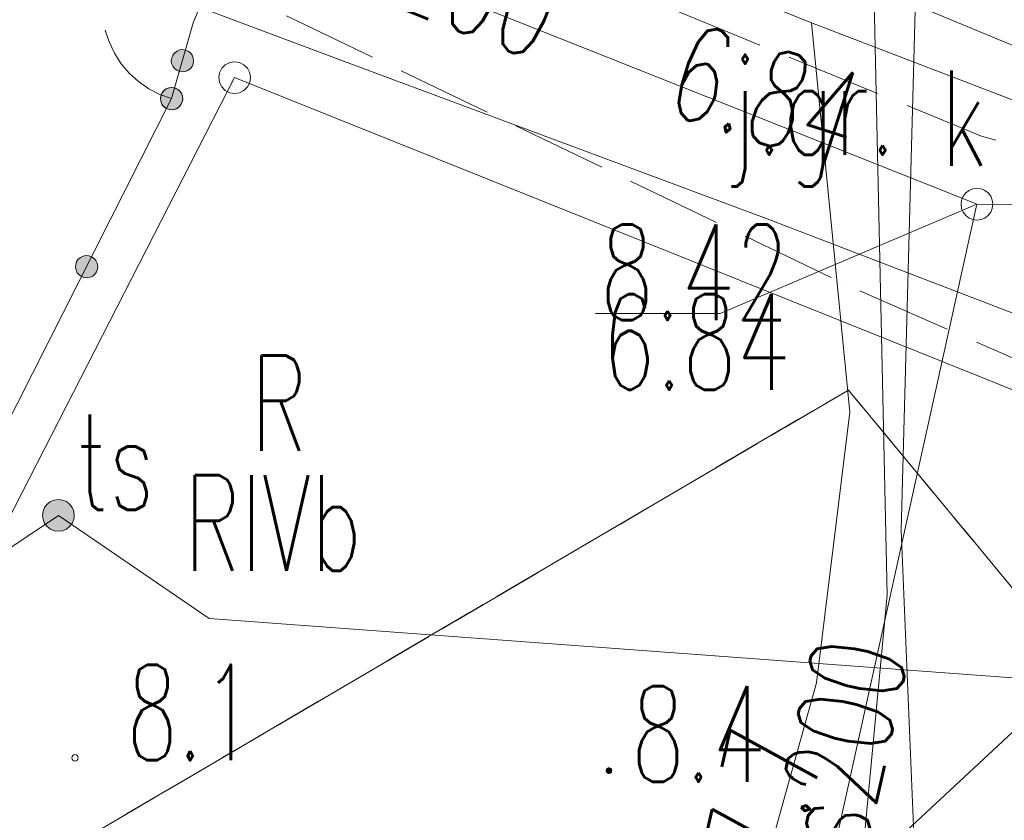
# Model space of a CAD drawing. Header units: millimetres. Extents: x -367306 to 168495, y -187323 to 82034.
# Tile 131 of 170: x 56413 to 71891, y -9075 to 3507. Entities that reach past the tile are written whole.
import ezdxf

# ---------------------------------------------------------------- set-up
doc = ezdxf.new("R2010")
doc.units = ezdxf.units.MM
doc.header["$MEASUREMENT"] = 0
doc.linetypes.add('L_0_03', pattern=[1000, 500, -500])
doc.linetypes.add('L_0_06', pattern=[2000, 1500, -500])
for name, color, linetype, lineweight in [('Nowe_0_Nr_pióra__8', 7, 'Continuous', 13), ('Nowe_0_Nr_pióra__9', 7, 'Continuous', 13), ('Nowe_EGDE_Nr_pióra__8', 7, 'Continuous', 13), ('Nowe_EGDE_Nr_pióra__9', 7, 'Continuous', 13), ('Nowe_EGKK_Nr_pióra__8', 7, 'Continuous', 13), ('Nowe_EGKK_Nr_pióra__9', 7, 'Continuous', 13), ('Nowe_EGKK_O_Nr_pióra__8', 7, 'Continuous', 13), ('Nowe_EGPG_Nr_pióra__8', 7, 'Continuous', 13), ('Nowe_EGPG_Nr_pióra__9', 7, 'Continuous', 13), ('Nowe_EGUG_Nr_pióra__8', 7, 'Continuous', 13), ('Nowe_EGUG_Nr_pióra__9', 7, 'Continuous', 13), ('Nowe_EGUG_O_Nr_pióra__8', 7, 'Continuous', 13), ('Nowe_GUPPRZ_O_Nr_pióra__8', 7, 'Continuous', 13), ('Nowe_GUPPRZ_O_Nr_pióra__9', 7, 'Continuous', 13), ('Nowe_OTKJ_Nr_pióra__8', 7, 'Continuous', 13), ('Nowe_OTKJ_Nr_pióra__9', 7, 'Continuous', 13), ('Nowe_OTKJ_O_Nr_pióra__8', 7, 'Continuous', 13), ('Nowe_OTOB_Nr_pióra__8', 7, 'Continuous', 13), ('Nowe_OTOB_Nr_pióra__9', 7, 'Continuous', 13), ('Nowe_OTOF_Nr_pióra__8', 7, 'Continuous', 13), ('Nowe_OTOF_Nr_pióra__9', 7, 'Continuous', 13), ('Nowe_OTOO_Nr_pióra__7', 7, 'Continuous', 13), ('Nowe_OTOO_Nr_pióra__8', 7, 'Continuous', 13), ('Nowe_OTOO_Nr_pióra__9', 7, 'Continuous', 13), ('Nowe_OTRN_Nr_pióra__7', 7, 'Continuous', 13), ('Nowe_OTRN_Nr_pióra__8', 7, 'Continuous', 13), ('Nowe_OTRN_Nr_pióra__9', 7, 'Continuous', 13), ('Nowe_OTRN_O_Nr_pióra__8', 7, 'Continuous', 13), ('Nowe_SUEP_Nr_pióra__8', 7, 'Continuous', 13), ('Nowe_SUEP_Nr_pióra__9', 7, 'Continuous', 13), ('Nowe_SUGP_Nr_pióra__8', 7, 'Continuous', 13), ('Nowe_SUGP_Nr_pióra__9', 7, 'Continuous', 13), ('Nowe_SUKP_Nr_pióra__8', 7, 'Continuous', 13), ('Nowe_SUKP_Nr_pióra__9', 7, 'Continuous', 13), ('Nowe_SUKP_O_Nr_pióra__8', 7, 'Continuous', 13), ('Nowe_SUKS_Nr_pióra__8', 7, 'Continuous', 13), ('Nowe_SUKS_Nr_pióra__9', 7, 'Continuous', 13), ('Nowe_SUKS_O_Nr_pióra__8', 7, 'Continuous', 13), ('Nowe_SUTK_Nr_pióra__30', 7, 'Continuous', 25), ('Nowe_SUTK_Nr_pióra__8', 7, 'Continuous', 13), ('Nowe_SUTK_Nr_pióra__9', 7, 'Continuous', 13), ('Nowe_SUTK_O_Nr_pióra__8', 7, 'Continuous', 13), ('Nowe_SUTP_Nr_pióra__8', 7, 'Continuous', 13), ('Nowe_SUTP_Nr_pióra__9', 7, 'Continuous', 13), ('Nowe_SUWP_Nr_pióra__8', 7, 'Continuous', 13), ('Nowe_SUWP_Nr_pióra__9', 7, 'Continuous', 13)]:
    doc.layers.add(name, color=color, linetype=linetype, lineweight=lineweight)
doc.styles.add('STYL_AUTOMATYCZNY_3', font='Simplex.shx')

msp = doc.modelspace()

# ---------------------------------------------------------------- hatches: boundary and pattern name
at = {"layer": 'Nowe_OTOO_Nr_pióra__7', "linetype": 'Continuous', "lineweight": 13}
for points in [[(59019.7, 3030.2), (58974.5, 3037), (58929.1, 3031.7), (58886.6, 3015), (58849.9, 2987.8), (58821.5, 2952), (58803.4, 2910.1), (58796.6, 2864.9), (58801.9, 2819.5), (58818.6, 2777), (58845.9, 2740.3), (58881.6, 2711.9), (58923.5, 2693.7), (58968.7, 2687), (59014.1, 2692.2), (59056.6, 2709), (59093.3, 2736.2), (59121.7, 2772), (59139.9, 2813.9), (59146.6, 2859.1), (59141.4, 2904.5), (59124.6, 2947), (59097.4, 2983.7), (59061.6, 3012.1)], [(59019.7, 3030.2), (58974.5, 3037), (58929.1, 3031.7), (58886.6, 3015), (58849.9, 2987.8), (58821.5, 2952), (58803.4, 2910.1), (58796.6, 2864.9), (58801.9, 2819.5), (58818.6, 2777), (58845.9, 2740.3), (58881.6, 2711.9), (58923.5, 2693.7), (58968.7, 2687), (59014.1, 2692.2), (59056.6, 2709), (59093.3, 2736.2), (59121.7, 2772), (59139.9, 2813.9), (59146.6, 2859.1), (59141.4, 2904.5), (59124.6, 2947), (59097.4, 2983.7), (59061.6, 3012.1)], [(58849.7, 2435.2), (58804.5, 2442), (58759.1, 2436.7), (58716.6, 2420), (58679.9, 2392.8), (58651.5, 2357), (58633.4, 2315.1), (58626.6, 2269.9), (58631.9, 2224.5), (58648.6, 2182), (58675.9, 2145.3), (58711.6, 2116.9), (58753.5, 2098.7), (58798.7, 2092), (58844.1, 2097.2), (58886.6, 2114), (58923.3, 2141.2), (58951.7, 2177), (58969.9, 2218.9), (58976.6, 2264.1), (58971.4, 2309.5), (58954.6, 2352), (58927.4, 2388.7), (58891.6, 2417.1)], [(58722.6, 2110.8), (58765.7, 2095.7), (58811.2, 2092.2), (58856.1, 2100.7), (58897.3, 2120.5), (58932, 2150.2), (58957.8, 2188), (58972.9, 2231.1), (58976.4, 2276.6), (58967.9, 2321.5), (58948.1, 2362.7), (58918.4, 2397.3), (58880.6, 2423.1), (58837.5, 2438.3), (58792, 2441.7), (58747.1, 2433.3), (58705.9, 2413.5), (58671.3, 2383.7), (58645.5, 2346), (58630.3, 2302.9), (58626.9, 2257.4), (58635.3, 2212.5), (58655.1, 2171.3), (58684.9, 2136.6)], [(57385.7, -530.5), (57428.8, -545.6), (57474.4, -549.1), (57519.3, -540.6), (57560.5, -520.8), (57595.1, -491.1), (57620.9, -453.3), (57636, -410.2), (57639.5, -364.7), (57631, -319.8), (57611.3, -278.6), (57581.5, -244), (57543.8, -218.2), (57500.7, -203), (57455.1, -199.6), (57410.2, -208), (57369, -227.8), (57334.4, -257.6), (57308.6, -295.3), (57293.5, -338.4), (57290, -384), (57298.5, -428.8), (57318.2, -470), (57348, -504.7)], [(57385.7, -530.5), (57428.8, -545.6), (57474.4, -549.1), (57519.3, -540.6), (57560.5, -520.8), (57595.1, -491.1), (57620.9, -453.3), (57636, -410.2), (57639.5, -364.7), (57631, -319.8), (57611.3, -278.6), (57581.5, -244), (57543.8, -218.2), (57500.7, -203), (57455.1, -199.6), (57410.2, -208), (57369, -227.8), (57334.4, -257.6), (57308.6, -295.3), (57293.5, -338.4), (57290, -384), (57298.5, -428.8), (57318.2, -470), (57348, -504.7)]]:
    msp.add_hatch(color=7, dxfattribs=at).paths.add_polyline_path(points)
at = {"layer": 'Nowe_OTRN_Nr_pióra__7', "linetype": 'Continuous', "lineweight": 13}
msp.add_hatch(color=7, dxfattribs=at).paths.add_polyline_path([(65630.4, -8294.6), (65631.9, -8306.3), (65636.4, -8317.1), (65643.6, -8326.4), (65652.9, -8333.6), (65663.7, -8338.1), (65675.4, -8339.6), (65687, -8338.1), (65697.9, -8333.6), (65707.2, -8326.4), (65714.3, -8317.1), (65718.8, -8306.3), (65720.4, -8294.6), (65718.8, -8283), (65714.3, -8272.1), (65707.2, -8262.8), (65697.9, -8255.6), (65687, -8251.1), (65675.4, -8249.6), (65663.7, -8251.1), (65652.9, -8255.6), (65643.6, -8262.8), (65636.4, -8272.1), (65631.9, -8283)])
at = {"layer": 'Nowe_SUTK_Nr_pióra__30', "linetype": 'Continuous', "lineweight": 25}
msp.add_hatch(color=7, dxfattribs=at).paths.add_polyline_path([(56771.6, -4283), (56780.1, -4347.7), (56805.1, -4408), (56844.8, -4459.8), (56896.6, -4499.5), (56956.9, -4524.5), (57021.6, -4533), (57086.3, -4524.5), (57146.6, -4499.5), (57198.4, -4459.8), (57238.1, -4408), (57263.1, -4347.7), (57271.6, -4283), (57263.1, -4218.3), (57238.1, -4158), (57198.4, -4106.2), (57146.6, -4066.5), (57086.3, -4041.5), (57021.6, -4033), (56956.9, -4041.5), (56896.6, -4066.5), (56844.8, -4106.2), (56805.1, -4158), (56780.1, -4218.3)])

# ---------------------------------------------------------------- linework, layer by layer
at = {"layer": 'Nowe_0_Nr_pióra__8', "color": 7, "linetype": 'Continuous', "lineweight": 13}
msp.add_line((57281.6, -8093), (57281.7, -8093), dxfattribs=at)
at = {"layer": 'Nowe_0_Nr_pióra__9', "color": 7, "linetype": 'Continuous', "lineweight": 13}
msp.add_circle((57281.6, -8093), 50, dxfattribs=at)
at = {"layer": 'Nowe_EGDE_Nr_pióra__8', "color": 7, "linetype": 'Continuous', "lineweight": 13}
msp.add_line((59791.6, 2597), (59791.7, 2597), dxfattribs=at)
msp.add_line((59791.6, 2597), (59791.7, 2597), dxfattribs=at)
at = {"layer": 'Nowe_EGDE_Nr_pióra__9', "color": 7, "linetype": 'Continuous', "lineweight": 13, "flags": 128}
for points in [[(44331.6, -27593), (59791.6, 2597), (76491.6, -4103), (75171.6, 3647), (70471.6, 39997), (65251.6, 47097), (50221.6, 10987), (-7768.4, 34407), (-12278.4, 26477), (-17648.4, 3857), (15671.6, -9583)], [(70921.6, -40873), (77721.6, -12313), (76491.6, -4103), (59791.6, 2597), (44331.6, -27593), (56311.6, -36173)]]:
    msp.add_lwpolyline(points, close=True, dxfattribs=at)
at = {"layer": 'Nowe_EGKK_Nr_pióra__8', "color": 7, "linetype": 'Continuous', "lineweight": 13}
msp.add_line((69441.6, -2313), (69441.7, -2313), dxfattribs=at)
msp.add_line((69441.6, -2313), (69441.7, -2313), dxfattribs=at)
at = {"layer": 'Nowe_EGKK_Nr_pióra__9', "color": 7, "linetype": 'L_0_06', "lineweight": 13, "flags": 128}
for points in [[(75171.6, 3647), (70471.6, 39997), (65251.6, 47097), (50221.6, 10987), (48471.6, 5557), (35521.6, -17603), (33560.7, -20824.5), (44331.6, -27593), (52047.3, -12525.9), (69441.6, -2313), (77721.6, -12313), (76491.6, -4103)], [(70921.6, -40873), (77721.6, -12313), (69441.6, -2313), (52047.3, -12525.9), (44331.6, -27593), (47506.2, -29866.6), (54061.6, -15833), (61231.6, -20173), (55048, -35268), (56311.6, -36173)]]:
    msp.add_lwpolyline(points, close=True, dxfattribs=at)
at = {"layer": 'Nowe_EGPG_Nr_pióra__8', "color": 7, "linetype": 'Continuous', "lineweight": 13}
for p, q in [((59644.7, 2799.2), (59644.7, 2799.2)), ((59714.4, 2834.7), (59714.4, 2834.7)), ((59791.6, 2847), (59791.7, 2847)), ((59868.9, 2834.7), (59868.9, 2834.7)), ((59938.6, 2799.2), (59938.6, 2799.2)), ((59553.9, 2674.2), (59553.9, 2674.2)), ((59589.4, 2743.9), (59589.4, 2743.9)), ((59993.9, 2743.9), (59993.9, 2743.9)), ((60029.4, 2674.2), (60029.4, 2674.2)), ((59541.6, 2597), (59541.7, 2597)), ((59553.9, 2519.7), (59553.9, 2519.7)), ((60029.4, 2519.7), (60029.4, 2519.7)), ((60041.6, 2597), (60041.7, 2597)), ((59589.4, 2450), (59589.4, 2450)), ((59644.7, 2394.7), (59644.7, 2394.7)), ((59714.4, 2359.2), (59714.4, 2359.2)), ((59791.6, 2347), (59791.7, 2347)), ((59868.9, 2359.2), (59868.9, 2359.2)), ((59938.6, 2394.7), (59938.6, 2394.7)), ((59993.9, 2450), (59993.9, 2450))]:
    msp.add_line(p, q, dxfattribs=at)
at = {"layer": 'Nowe_EGPG_Nr_pióra__9', "color": 7, "linetype": 'Continuous', "lineweight": 13, "flags": 128}
msp.add_lwpolyline([(59791.6, 2847), (59868.9, 2834.7), (59938.6, 2799.2), (59993.9, 2743.9), (60029.4, 2674.2), (60041.6, 2597), (60029.4, 2519.7), (59993.9, 2450), (59938.6, 2394.7), (59868.9, 2359.2), (59791.6, 2347), (59714.4, 2359.2), (59644.7, 2394.7), (59589.4, 2450), (59553.9, 2519.7), (59541.6, 2597), (59553.9, 2674.2), (59589.4, 2743.9), (59644.7, 2799.2), (59714.4, 2834.7)], close=True, dxfattribs=at)
at = {"layer": 'Nowe_EGUG_Nr_pióra__8', "color": 7, "linetype": 'Continuous', "lineweight": 13}
msp.add_line((69441.6, -2313), (69441.7, -2313), dxfattribs=at)
msp.add_line((69441.6, -2313), (69441.7, -2313), dxfattribs=at)
at = {"layer": 'Nowe_EGUG_Nr_pióra__9', "color": 7, "linetype": 'L_0_03', "lineweight": 13, "flags": 128}
for points in [[(75171.6, 3647), (70471.6, 39997), (65251.6, 47097), (50221.6, 10987), (48471.6, 5557), (35521.6, -17603), (33560.7, -20824.5), (44331.6, -27593), (52047.3, -12525.9), (69441.6, -2313), (77721.6, -12313), (76491.6, -4103)], [(70921.6, -40873), (77721.6, -12313), (69441.6, -2313), (52047.3, -12525.9), (44331.6, -27593), (47506.2, -29866.6), (54061.6, -15833), (61231.6, -20173), (55048, -35268), (56311.6, -36173)]]:
    msp.add_lwpolyline(points, close=True, dxfattribs=at)
at = {"layer": 'Nowe_GUPPRZ_O_Nr_pióra__8', "color": 7, "linetype": 'Continuous', "lineweight": 13}
for p, q in [((71461.6, 607), (71461.7, 607)), ((65466.4, -1108.7), (65466.5, -1108.7)), ((67426.4, -1108.7), (67426.5, -1108.7))]:
    msp.add_line(p, q, dxfattribs=at)
at = {"layer": 'Nowe_GUPPRZ_O_Nr_pióra__9', "color": 7, "linetype": 'Continuous', "lineweight": 13, "flags": 128}
msp.add_lwpolyline([(71461.6, 607), (67426.4, -1108.7), (65466.4, -1108.7)], dxfattribs=at)
at = {"layer": 'Nowe_OTKJ_Nr_pióra__8', "color": 7, "linetype": 'Continuous', "lineweight": 13}
for p, q in [((71531.6, 1677), (71531.7, 1677)), ((69411.6, -663), (69411.7, -663))]:
    msp.add_line(p, q, dxfattribs=at)
at = {"layer": 'Nowe_OTKJ_Nr_pióra__9', "color": 7, "linetype": 'L_0_06', "lineweight": 13, "flags": 128}
msp.add_lwpolyline([(77531.6, 1027), (75411.6, 1377), (74421.6, 907), (71531.6, 1677), (60309.9, 6284.2), (59423, 4137.9), (69411.6, -663), (73331.6, -2383), (77141.6, -3223)], close=True, dxfattribs=at)
at = {"layer": 'Nowe_OTOB_Nr_pióra__8', "color": 7, "linetype": 'Continuous', "lineweight": 13}
msp.add_line((59141.6, 3457), (59141.7, 3457), dxfattribs=at)
at = {"layer": 'Nowe_OTOB_Nr_pióra__9', "color": 7, "linetype": 'Continuous', "lineweight": 13, "flags": 128}
msp.add_lwpolyline([(60641.6, 7087), (59141.6, 3457)], dxfattribs=at)
at = {"layer": 'Nowe_OTOF_Nr_pióra__8', "color": 7, "linetype": 'Continuous', "lineweight": 13}
for p, q in [((59141.6, 3457), (59141.7, 3457)), ((57758.6, 3345), (57758.7, 3345)), ((57818.6, 3158.2), (57818.7, 3158.2)), ((57902.5, 2980.8), (57902.5, 2980.8)), ((58008.8, 2815.9), (58008.8, 2815.9)), ((58135.7, 2666.3), (58135.7, 2666.3)), ((58281, 2534.5), (58281.1, 2534.5)), ((58442.4, 2422.8), (58442.4, 2422.8)), ((58616.9, 2333.1), (58616.9, 2333.1)), ((58801.6, 2267), (58801.7, 2267)), ((58801.6, 2267), (58801.7, 2267))]:
    msp.add_line(p, q, dxfattribs=at)
at = {"layer": 'Nowe_OTOF_Nr_pióra__9', "color": 7, "linetype": 'Continuous', "lineweight": 13, "flags": 128}
for points in [[(59141.6, 3457), (58801.6, 2267)], [(58801.6, 2267), (58616.9, 2333.1), (58442.4, 2422.8), (58281, 2534.5), (58135.7, 2666.3), (58008.8, 2815.9), (57902.5, 2980.8), (57818.6, 3158.2), (57758.6, 3345)]]:
    msp.add_lwpolyline(points, dxfattribs=at)
at = {"layer": 'Nowe_OTOO_Nr_pióra__8', "color": 7, "linetype": 'Continuous', "lineweight": 13}
for p, q in [((59141.6, 3457), (59141.7, 3457)), ((58821.5, 2952), (58821.6, 2952)), ((58821.5, 2952), (58821.6, 2952)), ((58849.9, 2987.8), (58850, 2987.8)), ((58849.9, 2987.8), (58850, 2987.8)), ((58886.6, 3015), (58886.7, 3015)), ((58886.6, 3015), (58886.7, 3015)), ((58929.1, 3031.7), (58929.2, 3031.7)), ((58929.1, 3031.7), (58929.2, 3031.7)), ((58974.5, 3037), (58974.6, 3037)), ((58974.5, 3037), (58974.6, 3037)), ((59019.7, 3030.2), (59019.7, 3030.2)), ((59019.7, 3030.2), (59019.7, 3030.2)), ((59061.6, 3012.1), (59061.7, 3012.1)), ((59061.6, 3012.1), (59061.7, 3012.1)), ((59097.4, 2983.7), (59097.4, 2983.7)), ((59097.4, 2983.7), (59097.4, 2983.7)), ((59124.6, 2947), (59124.6, 2947)), ((59124.6, 2947), (59124.6, 2947)), ((58796.6, 2864.9), (58796.7, 2864.9)), ((58796.6, 2864.9), (58796.7, 2864.9)), ((58801.9, 2819.5), (58801.9, 2819.5)), ((58801.9, 2819.5), (58801.9, 2819.5)), ((58803.4, 2910.1), (58803.4, 2910.1)), ((58803.4, 2910.1), (58803.4, 2910.1)), ((59139.9, 2813.9), (59139.9, 2813.9)), ((59139.9, 2813.9), (59139.9, 2813.9)), ((59141.4, 2904.5), (59141.4, 2904.5)), ((59141.4, 2904.5), (59141.4, 2904.5)), ((59146.6, 2859.1), (59146.6, 2859.1)), ((59146.6, 2859.1), (59146.6, 2859.1)), ((58818.6, 2777), (58818.7, 2777)), ((58818.6, 2777), (58818.7, 2777)), ((58845.9, 2740.3), (58845.9, 2740.3)), ((58845.9, 2740.3), (58845.9, 2740.3)), ((58881.6, 2711.9), (58881.7, 2711.9)), ((58881.6, 2711.9), (58881.7, 2711.9)), ((58923.5, 2693.7), (58923.6, 2693.7)), ((58923.5, 2693.7), (58923.6, 2693.7)), ((58968.7, 2687), (58968.8, 2687)), ((58968.7, 2687), (58968.8, 2687)), ((59014.1, 2692.2), (59014.2, 2692.2)), ((59014.1, 2692.2), (59014.2, 2692.2)), ((59056.6, 2709), (59056.7, 2709)), ((59056.6, 2709), (59056.7, 2709)), ((59093.3, 2736.2), (59093.4, 2736.2)), ((59093.3, 2736.2), (59093.4, 2736.2)), ((59121.7, 2772), (59121.8, 2772)), ((59121.7, 2772), (59121.8, 2772)), ((58645.5, 2346), (58645.5, 2346)), ((58651.5, 2357), (58651.6, 2357)), ((58671.3, 2383.7), (58671.3, 2383.7)), ((58679.9, 2392.8), (58680, 2392.8)), ((58705.9, 2413.5), (58706, 2413.5)), ((58716.6, 2420), (58716.7, 2420)), ((58747.1, 2433.3), (58747.1, 2433.3)), ((58759.1, 2436.7), (58759.2, 2436.7)), ((58792, 2441.7), (58792, 2441.7)), ((58804.5, 2442), (58804.6, 2442)), ((58837.5, 2438.3), (58837.6, 2438.3)), ((58849.7, 2435.2), (58849.7, 2435.2)), ((58880.6, 2423.1), (58880.7, 2423.1)), ((58891.6, 2417.1), (58891.7, 2417.1)), ((58918.4, 2397.3), (58918.4, 2397.3)), ((58927.4, 2388.7), (58927.4, 2388.7)), ((58948.1, 2362.7), (58948.2, 2362.7)), ((58954.6, 2352), (58954.6, 2352)), ((58626.6, 2269.9), (58626.7, 2269.9)), ((58626.9, 2257.4), (58626.9, 2257.4)), ((58630.3, 2302.9), (58630.4, 2302.9)), ((58631.9, 2224.5), (58631.9, 2224.5)), ((58633.4, 2315.1), (58633.4, 2315.1)), ((58635.3, 2212.5), (58635.4, 2212.5)), ((58648.6, 2182), (58648.7, 2182)), ((58655.1, 2171.3), (58655.2, 2171.3)), ((58801.6, 2267), (58801.7, 2267)), ((58801.6, 2267), (58801.7, 2267)), ((58951.7, 2177), (58951.8, 2177)), ((58957.8, 2188), (58957.8, 2188)), ((58967.9, 2321.5), (58968, 2321.5)), ((58969.9, 2218.9), (58969.9, 2218.9)), ((58971.4, 2309.5), (58971.4, 2309.5)), ((58972.9, 2231.1), (58972.9, 2231.1)), ((58976.4, 2276.6), (58976.4, 2276.6)), ((58976.6, 2264.1), (58976.6, 2264.1)), ((58675.9, 2145.3), (58675.9, 2145.3)), ((58684.9, 2136.6), (58684.9, 2136.6)), ((58711.6, 2116.9), (58711.7, 2116.9)), ((58722.6, 2110.8), (58722.6, 2110.8)), ((58753.5, 2098.7), (58753.6, 2098.7)), ((58765.7, 2095.7), (58765.7, 2095.7)), ((58798.7, 2092), (58798.8, 2092)), ((58811.2, 2092.2), (58811.3, 2092.2)), ((58844.1, 2097.2), (58844.2, 2097.2)), ((58856.1, 2100.7), (58856.2, 2100.7)), ((58886.6, 2114), (58886.7, 2114)), ((58897.3, 2120.5), (58897.4, 2120.5)), ((58923.3, 2141.2), (58923.4, 2141.2)), ((58932, 2150.2), (58932, 2150.2)), ((57308.6, -295.3), (57308.7, -295.3)), ((57308.6, -295.3), (57308.7, -295.3)), ((57334.4, -257.6), (57334.4, -257.6)), ((57334.4, -257.6), (57334.4, -257.6)), ((57369, -227.8), (57369.1, -227.8)), ((57369, -227.8), (57369.1, -227.8)), ((57410.2, -208), (57410.3, -208)), ((57410.2, -208), (57410.3, -208)), ((57455.1, -199.6), (57455.2, -199.6)), ((57455.1, -199.6), (57455.2, -199.6)), ((57500.7, -203), (57500.7, -203)), ((57500.7, -203), (57500.7, -203)), ((57543.8, -218.2), (57543.8, -218.2)), ((57543.8, -218.2), (57543.8, -218.2)), ((57581.5, -244), (57581.5, -244)), ((57581.5, -244), (57581.5, -244)), ((57611.3, -278.6), (57611.3, -278.6)), ((57611.3, -278.6), (57611.3, -278.6)), ((57290, -384), (57290.1, -384)), ((57290, -384), (57290.1, -384)), ((57293.5, -338.4), (57293.5, -338.4)), ((57293.5, -338.4), (57293.5, -338.4)), ((57298.5, -428.8), (57298.5, -428.8)), ((57298.5, -428.8), (57298.5, -428.8)), ((57620.9, -453.3), (57620.9, -453.3)), ((57620.9, -453.3), (57620.9, -453.3)), ((57631, -319.8), (57631.1, -319.8)), ((57631, -319.8), (57631.1, -319.8)), ((57636, -410.2), (57636.1, -410.2)), ((57636, -410.2), (57636.1, -410.2)), ((57639.5, -364.7), (57639.5, -364.7)), ((57639.5, -364.7), (57639.5, -364.7)), ((57318.2, -470), (57318.3, -470)), ((57318.2, -470), (57318.3, -470)), ((57348, -504.7), (57348.1, -504.7)), ((57348, -504.7), (57348.1, -504.7)), ((57385.7, -530.5), (57385.8, -530.5)), ((57385.7, -530.5), (57385.8, -530.5)), ((57428.8, -545.6), (57428.9, -545.6)), ((57428.8, -545.6), (57428.9, -545.6)), ((57474.4, -549.1), (57474.4, -549.1)), ((57474.4, -549.1), (57474.4, -549.1)), ((57519.3, -540.6), (57519.3, -540.6)), ((57519.3, -540.6), (57519.3, -540.6)), ((57560.5, -520.8), (57560.5, -520.8)), ((57560.5, -520.8), (57560.5, -520.8)), ((57595.1, -491.1), (57595.2, -491.1)), ((57595.1, -491.1), (57595.2, -491.1))]:
    msp.add_line(p, q, dxfattribs=at)
at = {"layer": 'Nowe_OTOO_Nr_pióra__9', "color": 7, "linetype": 'Continuous', "lineweight": 13, "flags": 128}
for points in [[(56631.6, 49617), (59071.6, 49337), (61051.6, 48977), (62261.6, 48677), (63451.6, 48217), (65381.6, 47257), (70401.6, 40147), (71341.6, 33857), (73911.6, 15467), (75551.6, 3777), (72201.6, 3027), (67061.6, 5167), (61821.6, 7287), (60641.6, 7087), (59141.6, 3457), (58801.6, 2267)], [(52047.3, -12525.9), (56127.9, -3015.6), (58801.6, 2267)]]:
    msp.add_lwpolyline(points, dxfattribs=at)
for points in [[(59019.7, 3030.2), (58974.5, 3037), (58929.1, 3031.7), (58886.6, 3015), (58849.9, 2987.8), (58821.5, 2952), (58803.4, 2910.1), (58796.6, 2864.9), (58801.9, 2819.5), (58818.6, 2777), (58845.9, 2740.3), (58881.6, 2711.9), (58923.5, 2693.7), (58968.7, 2687), (59014.1, 2692.2), (59056.6, 2709), (59093.3, 2736.2), (59121.7, 2772), (59139.9, 2813.9), (59146.6, 2859.1), (59141.4, 2904.5), (59124.6, 2947), (59097.4, 2983.7), (59061.6, 3012.1)], [(59019.7, 3030.2), (58974.5, 3037), (58929.1, 3031.7), (58886.6, 3015), (58849.9, 2987.8), (58821.5, 2952), (58803.4, 2910.1), (58796.6, 2864.9), (58801.9, 2819.5), (58818.6, 2777), (58845.9, 2740.3), (58881.6, 2711.9), (58923.5, 2693.7), (58968.7, 2687), (59014.1, 2692.2), (59056.6, 2709), (59093.3, 2736.2), (59121.7, 2772), (59139.9, 2813.9), (59146.6, 2859.1), (59141.4, 2904.5), (59124.6, 2947), (59097.4, 2983.7), (59061.6, 3012.1)], [(58849.7, 2435.2), (58804.5, 2442), (58759.1, 2436.7), (58716.6, 2420), (58679.9, 2392.8), (58651.5, 2357), (58633.4, 2315.1), (58626.6, 2269.9), (58631.9, 2224.5), (58648.6, 2182), (58675.9, 2145.3), (58711.6, 2116.9), (58753.5, 2098.7), (58798.7, 2092), (58844.1, 2097.2), (58886.6, 2114), (58923.3, 2141.2), (58951.7, 2177), (58969.9, 2218.9), (58976.6, 2264.1), (58971.4, 2309.5), (58954.6, 2352), (58927.4, 2388.7), (58891.6, 2417.1)], [(58722.6, 2110.8), (58765.7, 2095.7), (58811.2, 2092.2), (58856.1, 2100.7), (58897.3, 2120.5), (58932, 2150.2), (58957.8, 2188), (58972.9, 2231.1), (58976.4, 2276.6), (58967.9, 2321.5), (58948.1, 2362.7), (58918.4, 2397.3), (58880.6, 2423.1), (58837.5, 2438.3), (58792, 2441.7), (58747.1, 2433.3), (58705.9, 2413.5), (58671.3, 2383.7), (58645.5, 2346), (58630.3, 2302.9), (58626.9, 2257.4), (58635.3, 2212.5), (58655.1, 2171.3), (58684.9, 2136.6)], [(57385.7, -530.5), (57428.8, -545.6), (57474.4, -549.1), (57519.3, -540.6), (57560.5, -520.8), (57595.1, -491.1), (57620.9, -453.3), (57636, -410.2), (57639.5, -364.7), (57631, -319.8), (57611.3, -278.6), (57581.5, -244), (57543.8, -218.2), (57500.7, -203), (57455.1, -199.6), (57410.2, -208), (57369, -227.8), (57334.4, -257.6), (57308.6, -295.3), (57293.5, -338.4), (57290, -384), (57298.5, -428.8), (57318.2, -470), (57348, -504.7)], [(57385.7, -530.5), (57428.8, -545.6), (57474.4, -549.1), (57519.3, -540.6), (57560.5, -520.8), (57595.1, -491.1), (57620.9, -453.3), (57636, -410.2), (57639.5, -364.7), (57631, -319.8), (57611.3, -278.6), (57581.5, -244), (57543.8, -218.2), (57500.7, -203), (57455.1, -199.6), (57410.2, -208), (57369, -227.8), (57334.4, -257.6), (57308.6, -295.3), (57293.5, -338.4), (57290, -384), (57298.5, -428.8), (57318.2, -470), (57348, -504.7)]]:
    msp.add_lwpolyline(points, close=True, dxfattribs=at)
at = {"layer": 'Nowe_OTRN_Nr_pióra__8', "color": 7, "linetype": 'Continuous', "lineweight": 13}
for p, q in [((65630.4, -8294.6), (65630.4, -8294.6)), ((65631.9, -8283), (65632, -8283)), ((65631.9, -8306.3), (65632, -8306.3)), ((65636.4, -8272.1), (65636.5, -8272.1)), ((65636.4, -8317.1), (65636.5, -8317.1)), ((65643.6, -8262.8), (65643.6, -8262.8)), ((65643.6, -8326.4), (65643.6, -8326.4)), ((65652.9, -8255.6), (65652.9, -8255.6)), ((65652.9, -8333.6), (65652.9, -8333.6)), ((65663.7, -8251.1), (65663.8, -8251.1)), ((65663.7, -8338.1), (65663.8, -8338.1)), ((65675.4, -8249.6), (65675.4, -8249.6)), ((65675.4, -8339.6), (65675.4, -8339.6)), ((65687, -8251.1), (65687.1, -8251.1)), ((65687, -8338.1), (65687.1, -8338.1)), ((65697.9, -8255.6), (65697.9, -8255.6)), ((65697.9, -8333.6), (65697.9, -8333.6)), ((65707.2, -8262.8), (65707.2, -8262.8)), ((65707.2, -8326.4), (65707.2, -8326.4)), ((65714.3, -8272.1), (65714.4, -8272.1)), ((65714.3, -8317.1), (65714.4, -8317.1)), ((65718.8, -8283), (65718.9, -8283)), ((65718.8, -8306.3), (65718.9, -8306.3)), ((65720.4, -8294.6), (65720.4, -8294.6))]:
    msp.add_line(p, q, dxfattribs=at)
at = {"layer": 'Nowe_OTRN_Nr_pióra__9', "color": 7, "linetype": 'Continuous', "lineweight": 13, "flags": 128}
msp.add_lwpolyline([(65630.4, -8294.6), (65631.9, -8306.3), (65636.4, -8317.1), (65643.6, -8326.4), (65652.9, -8333.6), (65663.7, -8338.1), (65675.4, -8339.6), (65687, -8338.1), (65697.9, -8333.6), (65707.2, -8326.4), (65714.3, -8317.1), (65718.8, -8306.3), (65720.4, -8294.6), (65718.8, -8283), (65714.3, -8272.1), (65707.2, -8262.8), (65697.9, -8255.6), (65687, -8251.1), (65675.4, -8249.6), (65663.7, -8251.1), (65652.9, -8255.6), (65643.6, -8262.8), (65636.4, -8272.1), (65631.9, -8283)], close=True, dxfattribs=at)
at = {"layer": 'Nowe_SUEP_Nr_pióra__8', "color": 7, "linetype": 'Continuous', "lineweight": 13}
for p, q in [((68861.6, 3457), (68861.7, 3457)), ((68861.6, 3457), (68861.7, 3457)), ((68861.6, 3457), (68861.7, 3457)), ((68861.6, 3457), (68861.7, 3457)), ((68861.6, 3457), (68861.7, 3457)), ((68861.6, 3457), (68861.7, 3457)), ((69461.6, -2663), (69461.7, -2663)), ((69461.6, -2663), (69461.7, -2663)), ((70051.6, -5533), (70051.7, -5533)), ((70051.6, -5533), (70051.7, -5533)), ((68941.6, -6913), (68941.7, -6913)), ((68941.6, -6913), (68941.7, -6913))]:
    msp.add_line(p, q, dxfattribs=at)
at = {"layer": 'Nowe_SUEP_Nr_pióra__9', "color": 7, "linetype": 'Continuous', "lineweight": 13, "flags": 128}
for points in [[(62920.2, 48206.4), (62831.6, 47947), (64461.6, 46657), (69081.6, 39547), (69851.6, 3557), (70051.6, -5533), (64801.6, -60783), (61861.6, -74133), (55161.6, -100453), (52561.6, -111263), (44341.6, -132743), (40451.6, -140733), (22601.6, -168733), (12586.7, -181399.8)], [(62920.2, 48206.4), (62831.6, 47947), (64461.6, 46657), (69081.6, 39547), (69851.6, 3557), (70051.6, -5533), (64801.6, -60783), (61861.6, -74133), (55161.6, -100453), (52561.6, -111263), (44341.6, -132743), (40451.6, -140733), (22601.6, -168733), (12586.7, -181399.8)], [(68861.6, 3457), (50441.6, 10837), (46299.6, 11795.8)], [(68861.6, 3457), (50441.6, 10837), (46299.6, 11795.8)], [(63521.6, -25963), (63001.6, -25743), (65491.6, -19823), (66651.6, -16743), (67921.6, -10553), (68941.6, -6913), (69461.6, -2663), (68861.6, 3457)], [(63521.6, -25963), (63001.6, -25743), (65491.6, -19823), (66651.6, -16743), (67921.6, -10553), (68941.6, -6913), (69461.6, -2663), (68861.6, 3457)], [(77697.5, -7233.1), (78164.7, 610.8), (75268.4, 999), (68861.6, 3457)], [(77697.5, -7233.1), (78164.7, 610.8), (75268.4, 999), (68861.6, 3457)]]:
    msp.add_lwpolyline(points, dxfattribs=at)
at = {"layer": 'Nowe_SUGP_Nr_pióra__8', "color": 7, "linetype": 'Continuous', "lineweight": 13}
msp.add_line((70271.6, -4513), (70271.7, -4513), dxfattribs=at)
at = {"layer": 'Nowe_SUGP_Nr_pióra__9', "color": 7, "linetype": 'Continuous', "lineweight": 13, "flags": 128}
msp.add_lwpolyline([(66511.6, 45387), (65451.6, 41947), (70441.6, 26607), (70591.6, 7417), (70271.6, -4513), (71051.6, -23613), (70711.6, -28373), (68611.6, -31223), (63031.6, -57593), (61161.6, -63813), (37631.6, -131683), (30361.6, -143053), (18781.6, -160973), (25371.6, -165403), (32631.6, -170383), (34091.6, -171413), (25221.5, -183584.5)], dxfattribs=at)
at = {"layer": 'Nowe_SUKP_Nr_pióra__8', "color": 7, "linetype": 'Continuous', "lineweight": 13}
for p, q in [((71080.1, 758.7), (71080.1, 758.7)), ((71461.6, 607), (71461.7, 607)), ((71461.6, 607), (71461.7, 607)), ((71461.6, 607), (71461.7, 607))]:
    msp.add_line(p, q, dxfattribs=at)
at = {"layer": 'Nowe_SUKP_Nr_pióra__9', "color": 7, "linetype": 'Continuous', "lineweight": 13, "flags": 128}
for points in [[(53351.6, 7807), (71080.1, 758.7), (71461.6, 607)], [(71461.6, 607), (67231.6, -18517.3), (65531.6, -26203)], [(71461.6, 607), (95091.6, 397)], [(59638.9, -19208.9), (76467, -3553.5)]]:
    msp.add_lwpolyline(points, dxfattribs=at)
at = {"layer": 'Nowe_SUKS_Nr_pióra__8', "color": 7, "linetype": 'Continuous', "lineweight": 13}
for p, q in [((71284.8, 783.8), (71284.9, 783.8)), ((71336.6, 823.5), (71336.7, 823.5)), ((71396.9, 848.5), (71397, 848.5)), ((71461.6, 857), (71461.7, 857)), ((71526.3, 848.5), (71526.4, 848.5)), ((71586.6, 823.5), (71586.7, 823.5)), ((71638.4, 783.8), (71638.4, 783.8)), ((71220.1, 671.7), (71220.2, 671.7)), ((71245.1, 732), (71245.2, 732)), ((71678.1, 732), (71678.2, 732)), ((71703.1, 671.7), (71703.2, 671.7)), ((71211.6, 607), (71211.7, 607)), ((71220.1, 542.3), (71220.2, 542.3)), ((71245.1, 482), (71245.2, 482)), ((71678.1, 482), (71678.2, 482)), ((71703.1, 542.3), (71703.2, 542.3)), ((71711.6, 607), (71711.7, 607)), ((71284.8, 430.2), (71284.9, 430.2)), ((71336.6, 390.5), (71336.7, 390.5)), ((71396.9, 365.5), (71397, 365.5)), ((71461.6, 357), (71461.7, 357)), ((71526.3, 365.5), (71526.4, 365.5)), ((71586.6, 390.5), (71586.7, 390.5)), ((71638.4, 430.2), (71638.4, 430.2))]:
    msp.add_line(p, q, dxfattribs=at)
at = {"layer": 'Nowe_SUKS_Nr_pióra__9', "color": 7, "linetype": 'Continuous', "lineweight": 13, "flags": 128}
msp.add_lwpolyline([(71461.6, 857), (71526.3, 848.5), (71586.6, 823.5), (71638.4, 783.8), (71678.1, 732), (71703.1, 671.7), (71711.6, 607), (71703.1, 542.3), (71678.1, 482), (71638.4, 430.2), (71586.6, 390.5), (71526.3, 365.5), (71461.6, 357), (71396.9, 365.5), (71336.6, 390.5), (71284.8, 430.2), (71245.1, 482), (71220.1, 542.3), (71211.6, 607), (71220.1, 671.7), (71245.1, 732), (71284.8, 783.8), (71336.6, 823.5), (71396.9, 848.5)], close=True, dxfattribs=at)
at = {"layer": 'Nowe_SUTK_Nr_pióra__8', "color": 7, "linetype": 'Continuous', "lineweight": 13}
for p, q in [((56805.1, -4158), (56805.2, -4158)), ((56844.8, -4106.2), (56844.9, -4106.2)), ((56896.6, -4066.5), (56896.7, -4066.5)), ((56956.9, -4041.5), (56957, -4041.5)), ((57021.6, -4033), (57021.7, -4033)), ((57086.3, -4041.5), (57086.4, -4041.5)), ((57146.6, -4066.5), (57146.7, -4066.5)), ((57198.4, -4106.2), (57198.4, -4106.2)), ((57238.1, -4158), (57238.2, -4158)), ((56771.6, -4283), (56771.7, -4283)), ((56780.1, -4218.3), (56780.2, -4218.3)), ((57263.1, -4218.3), (57263.2, -4218.3)), ((57271.6, -4283), (57271.7, -4283)), ((56780.1, -4347.7), (56780.2, -4347.7)), ((56805.1, -4408), (56805.2, -4408)), ((56844.8, -4459.8), (56844.9, -4459.8)), ((57198.4, -4459.8), (57198.4, -4459.8)), ((57238.1, -4408), (57238.2, -4408)), ((57263.1, -4347.7), (57263.2, -4347.7)), ((56896.6, -4499.5), (56896.7, -4499.5)), ((56956.9, -4524.5), (56957, -4524.5)), ((57021.6, -4533), (57021.7, -4533)), ((57086.3, -4524.5), (57086.4, -4524.5)), ((57146.6, -4499.5), (57146.7, -4499.5))]:
    msp.add_line(p, q, dxfattribs=at)
at = {"layer": 'Nowe_SUTK_Nr_pióra__9', "color": 7, "linetype": 'Continuous', "lineweight": 13, "flags": 128}
msp.add_lwpolyline([(56771.6, -4283), (56780.1, -4347.7), (56805.1, -4408), (56844.8, -4459.8), (56896.6, -4499.5), (56956.9, -4524.5), (57021.6, -4533), (57086.3, -4524.5), (57146.6, -4499.5), (57198.4, -4459.8), (57238.1, -4408), (57263.1, -4347.7), (57271.6, -4283), (57263.1, -4218.3), (57238.1, -4158), (57198.4, -4106.2), (57146.6, -4066.5), (57086.3, -4041.5), (57021.6, -4033), (56956.9, -4041.5), (56896.6, -4066.5), (56844.8, -4106.2), (56805.1, -4158), (56780.1, -4218.3)], close=True, dxfattribs=at)
at = {"layer": 'Nowe_SUTP_Nr_pióra__8', "color": 7, "linetype": 'Continuous', "lineweight": 13}
for p, q in [((57021.6, -4283), (57021.7, -4283)), ((59391.6, -5903), (59391.7, -5903))]:
    msp.add_line(p, q, dxfattribs=at)
at = {"layer": 'Nowe_SUTP_Nr_pióra__9', "color": 7, "linetype": 'Continuous', "lineweight": 13, "flags": 128}
msp.add_lwpolyline([(75781.6, -7113), (59391.6, -5903), (57021.6, -4283), (55541.6, -5273), (55165.1, -5358.8), (45324.4, -71.5)], dxfattribs=at)
at = {"layer": 'Nowe_SUWP_Nr_pióra__8', "color": 7, "linetype": 'Continuous', "lineweight": 13}
for p, q in [((61517.3, 2847.7), (61517.3, 2847.7)), ((68163.7, 379.2), (68163.8, 379.2))]:
    msp.add_line(p, q, dxfattribs=at)
at = {"layer": 'Nowe_SUWP_Nr_pióra__9', "color": 7, "linetype": 'Continuous', "lineweight": 13, "flags": 128}
msp.add_lwpolyline([(87700.2, -7115.4), (83872, -5653.2), (68163.7, 379.2), (61517.3, 2847.7), (50643.4, 6923.1), (48641.6, 2177), (36421.6, -18883), (35451.6, -19763), (14941.6, -27293), (11941.6, -27633), (7201.6, -37463), (4221.6, -43163), (1711.6, -49553), (221.6, -54993), (2071.6, -66143), (701.6, -71813)], dxfattribs=at)

# ---------------------------------------------------------------- texts
at = {"layer": 'Nowe_0_Nr_pióra__8', "color": 7, "linetype": 'Continuous', "lineweight": 13, "insert": (58098, -8130.7), "char_height": 1500, "attachment_point": 7, "style": 'STYL_AUTOMATYCZNY_3'}
msp.add_mtext('\\A1;{\\W0.620000x;\\pql;\\FSimplex.shx;8.1}', dxfattribs=at)
at = {"layer": 'Nowe_EGKK_O_Nr_pióra__8', "color": 7, "linetype": 'Continuous', "lineweight": 13, "insert": (58995.4, -5151.5), "char_height": 1500, "attachment_point": 7, "style": 'STYL_AUTOMATYCZNY_3'}
msp.add_mtext('\\A1;{\\W0.660000x;\\pql;\\FSimplex.shx;RIVb}', dxfattribs=at)
at = {"layer": 'Nowe_EGUG_O_Nr_pióra__8', "color": 7, "linetype": 'Continuous', "lineweight": 13, "insert": (60043.9, -3268.2), "char_height": 1500, "attachment_point": 7, "style": 'STYL_AUTOMATYCZNY_3'}
msp.add_mtext('\\A1;{\\W0.660000x;\\pql;\\FSimplex.shx;R}', dxfattribs=at)
at = {"layer": 'Nowe_GUPPRZ_O_Nr_pióra__8', "color": 7, "linetype": 'Continuous', "lineweight": 13, "char_height": 1500, "attachment_point": 7, "style": 'STYL_AUTOMATYCZNY_3'}
for s, insert, rotation in [('\\A1;{\\W0.660000x;\\pql;\\FSimplex.shx;6.84}', (66507.9, 2058), 342.4), ('\\A1;{\\W0.660000x;\\pql;\\FSimplex.shx;7.7}', (68599, -9935.7), 77.1)]:
    msp.add_mtext(s, dxfattribs=dict(at, insert=insert, rotation=rotation))
for s, insert in [('\\A1;{\\W0.660000x;\\pql;\\FSimplex.shx;8.42}', (65537.1, -1213.9)), ('\\A1;{\\W0.660000x;\\pql;\\FSimplex.shx;6.84}', (65560.7, -2308.9))]:
    msp.add_mtext(s, dxfattribs=dict(at, insert=insert))
at = {"layer": 'Nowe_OTKJ_O_Nr_pióra__8', "color": 7, "linetype": 'Continuous', "lineweight": 13, "insert": (67560.6, 885.3), "char_height": 1500, "attachment_point": 7, "style": 'STYL_AUTOMATYCZNY_3'}
msp.add_mtext('\\A1;{\\W0.660000x;\\pql;\\FSimplex.shx;j.gr.}', dxfattribs=at)
at = {"layer": 'Nowe_OTRN_O_Nr_pióra__8', "color": 7, "linetype": 'Continuous', "lineweight": 13, "insert": (66022.1, -8468.8), "char_height": 1500, "attachment_point": 7, "style": 'STYL_AUTOMATYCZNY_3'}
msp.add_mtext('\\A1;{\\W0.660000x;\\pql;\\FSimplex.shx;8.4}', dxfattribs=at)
at = {"layer": 'Nowe_SUKP_O_Nr_pióra__8', "color": 7, "linetype": 'Continuous', "lineweight": 13, "char_height": 1500, "attachment_point": 7, "style": 'STYL_AUTOMATYCZNY_3'}
for insert, rotation in [((60825.5, 4315.3), 338.3), ((69537.1, -10333), 77.5)]:
    msp.add_mtext('\\A1;{\\W0.660000x;\\pql;\\FSimplex.shx;ks200}', dxfattribs=dict(at, insert=insert, rotation=rotation))
at = {"layer": 'Nowe_SUKS_O_Nr_pióra__8', "color": 7, "linetype": 'Continuous', "lineweight": 13, "insert": (70889.3, 1209.8), "char_height": 1500, "attachment_point": 7, "style": 'STYL_AUTOMATYCZNY_3'}
msp.add_mtext('\\A1;{\\W0.660000x;\\pql;\\FSimplex.shx;k}', dxfattribs=at)
at = {"layer": 'Nowe_SUTK_O_Nr_pióra__8', "color": 7, "linetype": 'Continuous', "lineweight": 13, "insert": (57301.3, -4197.8), "char_height": 1500, "attachment_point": 7, "style": 'STYL_AUTOMATYCZNY_3'}
msp.add_mtext('\\A1;{\\W0.660000x;\\pql;\\FSimplex.shx;ts}', dxfattribs=at)

doc.saveas('drawing.dxf')
